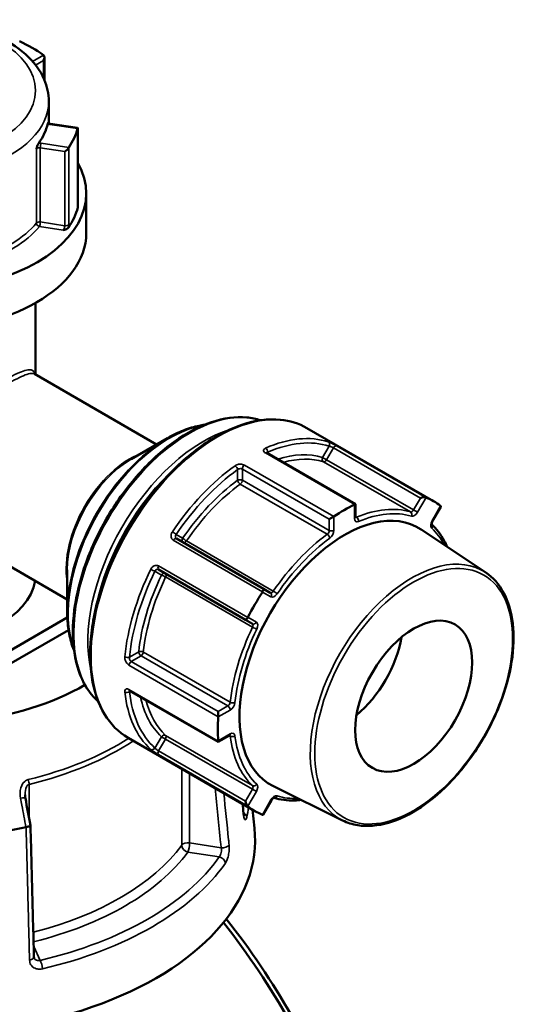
# Model space of a CAD drawing. Header units: millimetres. Extents: x 0 to 926, y 0 to 960.
# Tile 15 of 15: x 745 to 821, y 811 to 960. Entities that reach past the tile are written whole.
import ezdxf

# ---------------------------------------------------------------- set-up
doc = ezdxf.new("R2010")
doc.units = ezdxf.units.MM
doc.layers.add('Visible (ANSI)', color=7, linetype='Continuous', lineweight=50)
doc.layers.add('Visible Narrow (ANSI)', color=7, linetype='Continuous', lineweight=35)

msp = doc.modelspace()

# ---------------------------------------------------------------- linework, layer by layer
at = {"layer": 'Visible (ANSI)'}
for p, q in [((749.039, 953.946), (749.039, 950.508)), ((749.705, 947.287), (749.705, 943.959)), ((754.034, 943.256), (749.947, 943.888)), ((754.068, 931.636), (754.068, 943.216)), ((755.355, 933.366), (755.355, 927.365)), ((747.705, 916.851), (747.705, 906.032)), ((765.982, 895.479), (747.53, 906.132)), ((807.815, 886.916), (788.681, 897.963)), ((762.132, 893.256), (767.652, 896.443)), ((796.017, 886.486), (782.643, 894.208)), ((795.899, 886.418), (796.017, 886.486)), ((796.017, 884.506), (796.017, 886.486)), ((807.663, 883.929), (808.903, 886.076)), ((792.729, 884.588), (792.052, 884.197)), ((752.482, 872.096), (734.03, 882.75)), ((815.679, 876.151), (805.911, 882.66)), ((782.107, 873.699), (768.983, 881.276)), ((752.482, 876.543), (752.482, 870.168)), ((766.283, 876.599), (779.407, 869.022)), ((783.143, 873.101), (782.107, 873.699)), ((737.391, 860.643), (752.499, 869.366)), ((779.407, 869.022), (780.443, 868.424)), ((737.391, 858.643), (752.677, 867.468)), ((761.914, 858.304), (775.288, 850.582)), ((775.288, 855.16), (775.288, 854.379)), ((780.815, 840.15), (761.681, 851.197)), ((775.288, 850.582), (777.002, 851.572)), ((775.288, 850.719), (775.288, 850.582)), ((794.069, 838.722), (783.548, 843.927)), ((782.086, 839.628), (783.326, 841.775)), ((780.459, 840.356), (780.757, 837.579))]:
    msp.add_line(p, q, dxfattribs=at)
for centre, major_axis, ratio, start_param, end_param in [((729.855, 945.368), (24.5, 0), 0.5773503, 0.6807173, 0.890079), ((748.539, 953.657), (-0.354, -0.612), 0.5773503, 1.5707963, 3.0347227), ((729.855, 945.368), (19.85, 0), 0.5773503, 5.888635, 6.1541368), ((729.855, 945.368), (24.5, 0), 0.5773503, 5.916705, 6.1260668), ((753.568, 942.822), (0.491, 0.421), 0.218386, 5.9431984, 6.4682428), ((752.242, 939.967), (-0.491, -0.421), 0.218386, 1.1239395, 2.5878658), ((729.855, 933.366), (25.5, 0), 0.5773503, 2.8224709, 6.6023071), ((729.855, 933.366), (24.5, 0), 0.5773503, 5.9088999, 6.1338719), ((729.855, 927.365), (25.5, 0), 0.5773503, 3.1415927, 6.2831853), ((729.855, 873.766), (-35.749, 0), 0.5773503, 5.2351943, 8.6405896), ((806.066, 887.243), (-0.651, -0.174), 0.3178372, 3.532447, 5.0201288), ((794.315, 863.533), (13.5, 23.383), 0.5773503, 6.2016134, 6.3647572), ((794.315, 863.533), (13.5, 23.383), 0.5773503, 0.7038262, 0.8669701), ((808.266, 885.972), (0.651, 0.174), 0.3178372, 5.9754455, 6.5078106), ((794.315, 863.533), (-11.189, -19.38), 0.5773503, 3.1045263, 6.3202517), ((729.855, 875.766), (17.85, 0), 0.5773503, 3.1415927, 6.198251), ((794.315, 863.533), (13.5, 23.383), 0.5773503, 1.4892244, 1.6523682), ((781.857, 873.266), (0.25, 0.433), 0.2391463, 4.7955035, 6.2831853), ((779.657, 869.455), (-0.25, -0.433), 0.2391463, 0, 1.4876818), ((794.315, 863.533), (-6.25, -10.825), 0.5773503, 0.9963204, 2.1452723), ((794.315, 863.533), (13.5, 23.383), 0.5773503, 2.2746226, 2.4377664), ((-2137.918, -2077.118), (-2409.457, 15580.337), 0.2116443, 4.8677793, 4.8680463), ((779.657, 841.502), (0.174, -0.651), 0.3178372, 4.4046491, 5.8923309), ((794.315, 863.533), (-13.5, -23.383), 0.5773503, 6.2016134, 6.3647572), ((781.857, 840.232), (-0.174, 0.651), 0.3178372, 2.9169673, 3.4493325), ((729.855, 835.758), (51, 0), 0.5773503, 3.0796893, 6.3450887), ((729.855, 863.764), (-47.999, 0), 0.5773503, 1.7457914, 1.9194001)]:
    msp.add_ellipse(centre, major_axis=major_axis, ratio=ratio, start_param=start_param, end_param=end_param, dxfattribs=at)
msp.add_ellipse((804.808, 857.475), major_axis=(6.25, 10.825), ratio=0.5773503, dxfattribs=at)
for points, knots in [([(710.005, 947.287), (710.005, 948.522), (710.3, 949.752), (711.432, 952.123), (712.307, 953.251), (714.61, 955.365), (716.094, 956.321), (719.485, 957.908), (721.404, 958.529), (725.442, 959.364), (727.56, 959.581), (731.792, 959.604), (733.906, 959.41), (737.945, 958.627), (739.867, 958.036), (743.343, 956.482), (744.894, 955.518), (747.411, 953.275), (748.392, 951.998), (749.46, 949.538), (749.705, 948.414), (749.705, 947.287)], [2.3561945, 2.3561945, 2.3561945, 2.3561945, 2.6252159, 2.6252159, 2.9175575, 2.9175575, 3.2457679, 3.2457679, 3.5830219, 3.5830219, 3.9178045, 3.9178045, 4.2511661, 4.2511661, 4.585798, 4.585798, 4.922996, 4.922996, 5.2521739, 5.2521739, 5.4977871, 5.4977871, 5.4977871, 5.4977871]), ([(749.54, 943.893), (749.551, 943.943), (749.561, 943.977), (749.584, 944.03), (749.594, 944.036), (749.606, 944.031), (749.61, 944.027), (749.613, 944.021)], [0.236796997, 0.236796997, 0.236796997, 0.236796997, 0.258427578, 0.258427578, 0.288048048, 0.288048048, 0.302705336, 0.302705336, 0.302705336, 0.302705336]), ([(749.612, 944.022), (749.612, 944.022), (749.614, 944.02), (749.624, 944.01), (749.636, 944), (749.673, 943.975), (749.698, 943.961), (749.762, 943.934), (749.801, 943.92), (749.877, 943.901), (749.911, 943.893), (749.947, 943.888)], [4.33190047, 4.33190047, 4.33190047, 4.33190047, 4.45058959, 4.45058959, 4.65224347, 4.65224347, 4.85502693, 4.85502693, 5.07319941, 5.07319941, 5.23598776, 5.23598776, 5.23598776, 5.23598776]), ([(747.834, 940.103), (747.835, 940.104), (747.835, 940.105), (747.88, 940.248), (747.921, 940.382), (747.999, 940.6), (748.038, 940.7), (748.114, 940.859), (748.147, 940.917), (748.18, 940.963)], [-0.000316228, -0.000316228, -0.000316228, -0.000316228, 0, 0, 0.044767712, 0.044767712, 0.076339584, 0.076339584, 0.099395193, 0.099395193, 0.099395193, 0.099395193]), ([(754.068, 931.636), (754.068, 931.603), (754.068, 931.572), (754.07, 931.516), (754.071, 931.491), (754.074, 931.447), (754.075, 931.429), (754.079, 931.402), (754.08, 931.393), (754.081, 931.39), (754.081, 931.39), (754.081, 931.39)], [1.263772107, 1.263772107, 1.263772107, 1.263772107, 1.277494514, 1.277494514, 1.291216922, 1.291216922, 1.30493933, 1.30493933, 1.318661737, 1.318661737, 1.320507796, 1.320507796, 1.320507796, 1.320507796]), ([(752.659, 928.194), (752.629, 928.151), (752.583, 928.106), (752.43, 928.007), (752.33, 927.967), (752.118, 927.896), (751.99, 927.865), (751.862, 927.835), (751.861, 927.834), (751.859, 927.834)], [0, 0, 0, 0, 0.02421576, 0.02421576, 0.054334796, 0.054334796, 0.093662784, 0.093662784, 0.094146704, 0.094146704, 0.094146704, 0.094146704]), ([(757.166, 856.681), (756.459, 857.309), (755.841, 858.062), (754.453, 860.356), (753.862, 862.087), (753.258, 866.006), (753.259, 868.204), (753.86, 872.824), (754.461, 875.245), (756.198, 880.061), (757.333, 882.456), (760.022, 886.982), (761.575, 889.112), (764.947, 892.897), (766.765, 894.551), (770.492, 897.215), (772.4, 898.223), (776.115, 899.476), (777.923, 899.723), (780.316, 899.495), (781.013, 899.351), (781.675, 899.131)], [4.0455237, 4.0455237, 4.0455237, 4.0455237, 4.2346602, 4.2346602, 4.550561, 4.550561, 4.8733582, 4.8733582, 5.1966899, 5.1966899, 5.5194429, 5.5194429, 5.8419749, 5.8419749, 6.1647933, 6.1647933, 6.4881859, 6.4881859, 6.8105719, 6.8105719, 6.9500506, 6.9500506, 6.9500506, 6.9500506]), ([(761.681, 851.197), (760.24, 852.029), (759.027, 853.249), (757.157, 856.35), (756.512, 858.245), (755.858, 862.534), (755.862, 864.938), (756.523, 869.989), (757.182, 872.636), (759.085, 877.902), (760.328, 880.521), (763.27, 885.469), (764.97, 887.798), (768.657, 891.936), (770.645, 893.744), (774.718, 896.653), (776.802, 897.754), (780.859, 899.123), (782.832, 899.393), (786.114, 899.082), (787.475, 898.659), (788.681, 897.963)], [3.9269908, 3.9269908, 3.9269908, 3.9269908, 4.235668, 4.235668, 4.5519624, 4.5519624, 4.8745365, 4.8745365, 5.1975793, 5.1975793, 5.5200925, 5.5200925, 5.8424049, 5.8424049, 6.1649799, 6.1649799, 6.4880807, 6.4880807, 6.8102718, 6.8102718, 7.0685835, 7.0685835, 7.0685835, 7.0685835]), ([(767.652, 896.443), (768.453, 896.906), (769.256, 897.297), (770.849, 897.925), (771.639, 898.162), (772.674, 898.372), (772.932, 898.415), (773.189, 898.449)], [0, 0, 0, 0, 0.15707963, 0.15707963, 0.31415927, 0.31415927, 0.36693622, 0.36693622, 0.36693622, 0.36693622]), ([(782.643, 894.208), (782.624, 894.219), (782.609, 894.229), (782.587, 894.246), (782.58, 894.253), (782.576, 894.258), (782.575, 894.258), (782.575, 894.258)], [0, 0, 0, 0, 0.015718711, 0.015718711, 0.031437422, 0.031437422, 0.037927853, 0.037927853, 0.037927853, 0.037927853]), ([(796.026, 884.431), (796.026, 884.431), (796.026, 884.432), (796.024, 884.437), (796.022, 884.445), (796.018, 884.47), (796.017, 884.486), (796.017, 884.506)], [4.33190047, 4.33190047, 4.33190047, 4.33190047, 4.39822972, 4.39822972, 4.55530935, 4.55530935, 4.71238898, 4.71238898, 4.71238898, 4.71238898]), ([(807.532, 883.406), (807.532, 883.406), (807.532, 883.406), (807.532, 883.407), (807.528, 883.417), (807.524, 883.45), (807.522, 883.473), (807.524, 883.531), (807.529, 883.566), (807.545, 883.647), (807.558, 883.693), (807.593, 883.791), (807.616, 883.843), (807.65, 883.905), (807.656, 883.917), (807.663, 883.929)], [4.3319005, 4.3319005, 4.3319005, 4.3319005, 4.3457389, 4.3457389, 4.5617435, 4.5617435, 4.7609511, 4.7609511, 4.9713763, 4.9713763, 5.1989711, 5.1989711, 5.4409244, 5.4409244, 5.4977871, 5.4977871, 5.4977871, 5.4977871]), ([(809.871, 880.021), (809.734, 880.335), (809.587, 880.638), (809.166, 881.413), (808.874, 881.865), (808.239, 882.695), (807.897, 883.074), (807.529, 883.417)], [5.09424924, 5.09424924, 5.09424924, 5.09424924, 5.15748068, 5.15748068, 5.26226592, 5.26226592, 5.36517561, 5.36517561, 5.36517561, 5.36517561]), ([(815.679, 876.151), (816.79, 875.411), (817.71, 874.369), (819.107, 871.769), (819.569, 870.195), (819.98, 866.669), (819.918, 864.708), (819.271, 860.616), (818.686, 858.486), (817.058, 854.274), (816.015, 852.193), (813.576, 848.285), (812.181, 846.46), (809.174, 843.244), (807.563, 841.854), (804.279, 839.655), (802.606, 838.846), (799.367, 837.908), (797.8, 837.776), (795.55, 838.129), (794.78, 838.37), (794.069, 838.722)], [0.8224645, 0.8224645, 0.8224645, 0.8224645, 1.1286753, 1.1286753, 1.4453825, 1.4453825, 1.7688538, 1.7688538, 2.09259, 2.09259, 2.415681, 2.415681, 2.7385864, 2.7385864, 3.0618829, 3.0618829, 3.3858028, 3.3858028, 3.707937, 3.707937, 3.8899244, 3.8899244, 3.8899244, 3.8899244]), ([(753.513, 864.37), (753.415, 864.61), (753.323, 864.855), (752.987, 865.856), (752.798, 866.659), (752.545, 868.352), (752.482, 869.243), (752.482, 870.168)], [4.34545276, 4.34545276, 4.34545276, 4.34545276, 4.39822972, 4.39822972, 4.55530935, 4.55530935, 4.71238898, 4.71238898, 4.71238898, 4.71238898]), ([(761.836, 858.337), (761.836, 858.337), (761.837, 858.337), (761.843, 858.336), (761.852, 858.333), (761.878, 858.323), (761.895, 858.315), (761.914, 858.304)], [0.11958398, 0.11958398, 0.11958398, 0.11958398, 0.126075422, 0.126075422, 0.141794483, 0.141794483, 0.157513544, 0.157513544, 0.157513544, 0.157513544]), ([(777.002, 851.572), (777.02, 851.582), (777.035, 851.589), (777.058, 851.598), (777.066, 851.6), (777.071, 851.602), (777.072, 851.602), (777.072, 851.602)], [0, 0, 0, 0, 0.15707963, 0.15707963, 0.31415927, 0.31415927, 0.38048852, 0.38048852, 0.38048852, 0.38048852]), ([(746.167, 842.077), (746.161, 842.113), (746.155, 842.148), (746.144, 842.219), (746.139, 842.255), (746.131, 842.326), (746.128, 842.361), (746.122, 842.432), (746.12, 842.467), (746.117, 842.537), (746.117, 842.571), (746.117, 842.606)], [0, 0, 0, 0, 0.014604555, 0.014604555, 0.02920911, 0.02920911, 0.043813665, 0.043813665, 0.05841822, 0.05841822, 0.073022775, 0.073022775, 0.073022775, 0.073022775]), ([(783.326, 841.775), (783.355, 841.826), (783.389, 841.875), (783.458, 841.963), (783.494, 842.002), (783.561, 842.064), (783.593, 842.089), (783.647, 842.124), (783.669, 842.135), (783.7, 842.147), (783.71, 842.149), (783.712, 842.15), (783.713, 842.15), (783.713, 842.15)], [5.4977871, 5.4977871, 5.4977871, 5.4977871, 5.7468389, 5.7468389, 5.9909499, 5.9909499, 6.221046, 6.221046, 6.4325585, 6.4325585, 6.6317891, 6.6317891, 6.6636738, 6.6636738, 6.6636738, 6.6636738]), ([(783.702, 842.147), (784.183, 842), (784.682, 841.893), (785.719, 841.758), (786.256, 841.731), (787.138, 841.755), (787.474, 841.778), (787.813, 841.817)], [2.48880603, 2.48880603, 2.48880603, 2.48880603, 2.59171571, 2.59171571, 2.69650095, 2.69650095, 2.75973239, 2.75973239, 2.75973239, 2.75973239]), ([(779.183, 839.394), (779.183, 839.394), (779.181, 839.399), (779.174, 839.425), (779.166, 839.454), (779.147, 839.541), (779.136, 839.605), (779.119, 839.724), (779.113, 839.774), (779.108, 839.826)], [0.20812264, 0.20812264, 0.20812264, 0.20812264, 0.22489111, 0.22489111, 0.25432414, 0.25432414, 0.2919232, 0.2919232, 0.31481354, 0.31481354, 0.31481354, 0.31481354]), ([(746.939, 837.988), (746.941, 837.978), (746.939, 837.967), (746.918, 837.93), (746.881, 837.902), (746.765, 837.846), (746.686, 837.818), (746.497, 837.766), (746.391, 837.743), (746.275, 837.723)], [-0.13081301, -0.13081301, -0.13081301, -0.13081301, -0.11409174, -0.11409174, -0.0754562, -0.0754562, -0.03695796, -0.03695796, 0, 0, 0, 0]), ([(747.461, 818.129), (747.427, 819.452), (747.392, 820.776), (747.322, 823.423), (747.288, 824.747), (747.218, 827.394), (747.183, 828.717), (747.114, 831.364), (747.079, 832.688), (747.01, 835.335), (746.975, 836.658), (746.94, 837.982)], [1.2046153, 1.2046153, 1.2046153, 1.2046153, 1.665167, 1.665167, 2.1257187, 2.1257187, 2.5862704, 2.5862704, 3.0468221, 3.0468221, 3.5073737, 3.5073737, 3.5073737, 3.5073737]), ([(797.309, 774.804), (797.31, 775.906), (797.261, 777.043), (797.163, 778.212), (796.812, 782.406), (795.824, 787.012), (792.383, 797.489), (789.698, 803.438), (783.5, 814.297), (780.165, 819.231), (776.51, 823.866)], [1.4130481, 1.4130481, 1.4130481, 1.4130481, 1.4977294, 1.4977294, 1.4977294, 1.8014476, 1.8014476, 2.1597208, 2.1597208, 2.4662781, 2.4662781, 2.4662781, 2.4662781]), ([(776.088, 823.328), (779.814, 818.564), (783.209, 813.505), (789.562, 802.306), (792.322, 796.143), (795.837, 785.311), (796.835, 780.559), (797.176, 776.239), (797.517, 771.92), (797.201, 768.033), (795.68, 762.815), (794.892, 761.087), (792.897, 758.109), (791.69, 756.858), (789.938, 755.613), (789.571, 755.378), (789.192, 755.159)], [-2.462032, -2.462032, -2.462032, -2.462032, -2.1597208, -2.1597208, -1.8014476, -1.8014476, -1.4977294, -1.4977294, -1.4977294, -1.1940112, -1.1940112, -1.0143978, -1.0143978, -0.8347845, -0.8347845, -0.7891624, -0.7891624, -0.7891624, -0.7891624]), ([(747.499, 817.953), (747.495, 817.962), (747.491, 817.971), (747.484, 817.991), (747.481, 818.002), (747.475, 818.024), (747.472, 818.035), (747.467, 818.06), (747.466, 818.073), (747.463, 818.1), (747.462, 818.114), (747.461, 818.129)], [0.24445822, 0.24445822, 0.24445822, 0.24445822, 0.258529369, 0.258529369, 0.272600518, 0.272600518, 0.286671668, 0.286671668, 0.300742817, 0.300742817, 0.314813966, 0.314813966, 0.314813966, 0.314813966])]:
    msp.add_open_spline(points, degree=3, knots=knots, dxfattribs=at)
for points in [[(748.928, 954.244), (748.917, 954.254), (748.906, 954.263), (748.894, 954.271)], [(754.053, 943.155), (754.056, 943.165), (754.059, 943.175), (754.062, 943.183)], [(752.709, 940.268), (752.715, 940.28), (752.722, 940.29), (752.728, 940.3)], [(754.08, 931.393), (754.093, 931.345), (754.093, 931.301), (754.082, 931.262)], [(806.67, 887.473), (806.663, 887.476), (806.655, 887.479), (806.646, 887.483)], [(795.899, 886.418), (795.89, 886.413), (795.88, 886.408), (795.87, 886.403)], [(808.888, 886.189), (808.882, 886.193), (808.876, 886.198), (808.87, 886.203)], [(792.759, 884.607), (792.75, 884.6), (792.739, 884.594), (792.729, 884.588)], [(781.981, 873.242), (781.974, 873.23), (781.967, 873.218), (781.96, 873.206)], [(779.76, 869.396), (779.753, 869.384), (779.747, 869.372), (779.739, 869.36)], [(775.288, 854.379), (775.288, 854.367), (775.287, 854.355), (775.286, 854.343)], [(775.286, 850.751), (775.287, 850.74), (775.288, 850.729), (775.288, 850.719)], [(779.108, 839.826), (779.061, 840.29), (779.013, 840.754), (778.966, 841.218)], [(779.739, 840.879), (779.747, 840.873), (779.753, 840.868), (779.76, 840.863)], [(781.96, 839.593), (781.967, 839.59), (781.974, 839.587), (781.981, 839.585)], [(746.251, 837.718), (746.259, 837.72), (746.267, 837.721), (746.275, 837.723)]]:
    msp.add_open_spline(points, degree=3, dxfattribs=at)
at = {"layer": 'Visible Narrow (ANSI)'}
for p, q in [((748.894, 954.271), (747.237, 953.314)), ((747.697, 952.763), (748.892, 953.453)), ((748.892, 953.453), (748.892, 950.836)), ((749.871, 943.802), (754.053, 943.155)), ((754.062, 943.183), (754.062, 931.591)), ((752.728, 940.3), (748.546, 940.947)), ((747.834, 940.103), (747.834, 928.917)), ((748.416, 940.26), (752.113, 939.688)), ((748.416, 929.074), (748.416, 940.26)), ((752.113, 939.688), (752.113, 928.502)), ((752.709, 928.677), (752.709, 940.268)), ((752.113, 928.502), (748.416, 929.074)), ((748.287, 928.387), (751.859, 927.834)), ((792.037, 895.224), (791.052, 893.519)), ((791.656, 893.17), (792.692, 894.964)), ((792.692, 894.964), (805.816, 887.387)), ((806.646, 887.483), (793.17, 895.263)), ((782.422, 894.199), (795.899, 886.418)), ((782.747, 894.148), (782.747, 894.303)), ((791.656, 893.17), (791.052, 893.519)), ((792.729, 884.588), (779.252, 892.368)), ((791.191, 892.866), (804.315, 885.289)), ((804.78, 885.593), (791.656, 893.17)), ((778.221, 891.691), (778.221, 890.083)), ((778.928, 891.774), (792.052, 884.197)), ((778.928, 890.083), (778.928, 891.774)), ((778.621, 889.501), (791.745, 881.924)), ((792.052, 882.506), (778.928, 890.083)), ((805.816, 887.387), (804.78, 885.593)), ((805.383, 885.245), (806.67, 887.473)), ((795.87, 886.403), (795.87, 884.302)), ((808.87, 886.203), (807.583, 883.974)), ((792.759, 882.506), (792.759, 884.607)), ((796.178, 884.483), (796.017, 884.576)), ((805.383, 885.245), (804.78, 885.593)), ((792.052, 884.197), (792.052, 882.506)), ((807.663, 883.929), (807.583, 883.974)), ((769.915, 881.315), (768.931, 881.883)), ((768.505, 881.023), (781.981, 873.242)), ((783.608, 873.334), (770.484, 880.911)), ((779.739, 869.36), (766.263, 877.14)), ((765.731, 876.341), (766.715, 875.773)), ((767.349, 875.482), (780.473, 867.905)), ((781.96, 873.206), (783.246, 872.464)), ((781.046, 868.653), (779.76, 869.396)), ((763.275, 864.195), (761.883, 863.392)), ((762.164, 862.737), (763.628, 863.583)), ((763.628, 863.583), (776.752, 856.006)), ((777.103, 856.563), (763.979, 864.14)), ((761.811, 862.16), (775.288, 854.379)), ((775.288, 855.16), (762.164, 862.737)), ((775.288, 850.719), (761.811, 858.499)), ((761.883, 858.166), (762.017, 858.244)), ((775.286, 854.343), (777.106, 855.394)), ((776.752, 856.006), (775.288, 855.16)), ((777.106, 851.801), (775.286, 850.751)), ((766.715, 851.365), (765.731, 849.66)), ((766.283, 849.223), (767.319, 851.017)), ((766.715, 851.365), (767.319, 851.017)), ((767.319, 851.017), (780.443, 843.44)), ((780.473, 843.995), (767.349, 851.572)), ((776.942, 851.537), (777.103, 851.444)), ((779.407, 841.646), (766.283, 849.223)), ((766.263, 848.659), (779.739, 840.879)), ((769.787, 846.517), (769.787, 834.998)), ((770.967, 835.331), (770.967, 845.836)), ((746.727, 839.111), (746.727, 844.167)), ((780.443, 843.44), (779.407, 841.646)), ((779.76, 840.863), (781.046, 843.091)), ((780.443, 843.44), (781.046, 843.091)), ((783.246, 841.821), (781.96, 839.593)), ((783.246, 841.821), (783.326, 841.775)), ((775.732, 834.594), (770.967, 835.331)), ((770.708, 833.957), (775.442, 833.224)), ((748.385, 817.603), (747.421, 819.681))]:
    msp.add_line(p, q, dxfattribs=at)
for centre, major_axis in [((729.855, 948.92), (17.85, 0)), ((804.808, 857.475), (10.563, 18.295))]:
    msp.add_ellipse(centre, major_axis=major_axis, ratio=0.5773503, dxfattribs=at)
for centre, major_axis, ratio, start_param, end_param in [((729.855, 947.287), (-19.85, 0), 0.5773503, 0, 3.1415927), ((750.13, 944.36), (1, 0), 0.5773503, 4.0814219, 4.4505896), ((749.871, 943.394), (0.076, 0.494), 0.2113249, 0, 0.6319143), ((748.287, 940.389), (-1, 0), 0.5773503, 4.4505896, 4.8197572), ((748.546, 940.538), (-0.076, -0.494), 0.2113249, 3.773507, 5.3443033), ((748.287, 939.981), (0.5, 0), 0.5773503, 1.3089969, 2.7039499), ((753.568, 931.636), (0.5, 0), 0.5773503, 6.1282559, 6.2831853), ((748.287, 928.795), (-0.5, 0), 0.5773503, 4.4505896, 5.8455425), ((748.287, 928.795), (0.076, 0.494), 0.2113249, 3.773507, 5.3443033), ((729.855, 933.774), (-19.85, 0), 0.5773503, 2.0498124, 2.7039499), ((729.855, 933.366), (20.35, 0), 0.5773503, 5.178686, 5.8455425), ((748.287, 928.795), (0.388, -0.315), 0.7395444, 3.6815352, 5.2523316), ((752.242, 928.781), (0.5, 0), 0.5773503, 4.4505896, 5.9145159), ((770.938, 877.03), (-12.344, -21.381), 0.5773503, 3.2657463, 6.1590317), ((775.181, 874.58), (-13.5, -23.383), 0.5773503, 3.1415927, 6.2831853), ((767.902, 878.782), (10.8, 18.706), 0.5773503, 0.4506307, 2.6909619), ((767.652, 878.927), (-10.727, -18.579), 0.5773503, 3.9269908, 5.4977871), ((773.059, 875.805), (-12.344, -21.381), 0.5773503, 3.6981998, 5.7265782), ((780.13, 871.722), (13.5, 23.383), 0.5773503, 0.1210501, 0.664348), ((782.393, 894.508), (0.2, -0.458), 0.6428432, 0.8537091, 2.4245054), ((780.484, 871.518), (13.25, 22.95), 0.5773503, 0.1210501, 0.664348), ((791.683, 895.428), (0.155, 0.475), 0.8105218, 4.5432477, 6.114044), ((792.942, 894.82), (0.25, 0.433), 0.5773503, 0.0831145, 1.5707963), ((761.882, 882.258), (-6.75, -11.691), 0.5773503, 3.7516019, 5.673176), ((782.393, 893.775), (0.25, 0.433), 0.5773503, 0, 0.7022836), ((780.484, 871.518), (12.273, 21.258), 0.5773503, 0.130736, 0.565195), ((780.837, 871.314), (12.023, 20.825), 0.5773503, 0.130736, 0.5315086), ((791.406, 893.315), (-0.148, -0.478), 0.8095288, 4.5300738, 6.1008701), ((762.132, 882.114), (6.823, 11.818), 0.5773503, 0.7853982, 2.3561945), ((773.413, 875.601), (12.094, 20.948), 0.5773503, 1.0459253, 2.0956674), ((780.13, 871.722), (-13.5, -23.383), 0.5773503, 4.0480409, 4.5913389), ((777.868, 891.895), (-0.292, 0.406), 0.5034077, 3.873368, 5.4441644), ((779.282, 891.978), (-0.25, -0.433), 0.5773503, 4.0101053, 5.4977871), ((791.406, 893.315), (-0.25, -0.433), 0.5773503, 0.130736, 1.5707963), ((780.484, 871.518), (13.25, 22.95), 0.5773503, 0.9064483, 1.4497462), ((780.484, 871.518), (-12.273, -21.258), 0.5773503, 4.0577268, 4.581653), ((780.837, 871.314), (12.023, 20.825), 0.5773503, 0.9161341, 1.4400603), ((778.575, 889.879), (-0.5, 0), 0.5773503, 3.9269908, 5.4977871), ((778.575, 889.879), (0.295, -0.404), 0.4971577, 3.8696363, 5.4404327), ((778.575, 889.879), (0.25, 0.433), 0.5773503, 4.0577268, 5.4977871), ((793.961, 863.737), (12.023, 20.825), 0.5773503, 0.130736, 0.6546622), ((795.517, 884.506), (0.5, 0), 0.5773503, 5.4977871, 6.2831853), ((796.224, 884.915), (-0.25, -0.433), 0.5773503, 0.1679057, 0.6546622), ((796.132, 884.052), (0.196, -0.46), 0.6476889, 0.859892, 2.4306883), ((794.315, 863.533), (11.773, 20.392), 0.5773503, 0.130736, 0.6546622), ((804.53, 885.737), (-0.25, -0.433), 0.5773503, 0.130736, 1.5707963), ((804.099, 884.841), (0.148, 0.478), 0.8095288, 4.5300738, 6.1008701), ((804.883, 885.533), (-0.5, -0.866), 0.5773503, 0.130736, 1.5707963), ((796.578, 884.711), (-0.5, -0.866), 0.5773503, 5.4977871, 6.9378475), ((808.083, 883.686), (-0.5, -0.866), 0.5773503, 4.712389, 6.1524493), ((807.169, 883.069), (0.34, 0.367), 0.8095288, 4.8947041, 6.2103221), ((768.577, 882.088), (0.414, -0.28), 0.0985958, 0.6189462, 2.1897425), ((793.961, 863.737), (-12.023, -20.825), 0.5773503, 4.0577268, 4.581653), ((791.699, 882.302), (-0.25, -0.433), 0.5773503, 0.9161341, 2.3561945), ((791.791, 881.546), (-0.295, 0.404), 0.4971577, 3.8696363, 5.4404327), ((792.406, 882.71), (0.5, 0), 0.5773503, 3.9269908, 5.4977871), ((792.052, 882.098), (0.5, 0.866), 0.5773503, 4.0577268, 5.4977871), ((794.315, 863.533), (11.773, 20.392), 0.5773503, 5.9297014, 6.1524493), ((768.733, 880.843), (0.25, 0.433), 0.5773503, 0, 1.4876818), ((770.269, 881.111), (-0.25, -0.433), 0.8164966, 4.712389, 6.2831853), ((770.269, 881.111), (-0.413, 0.282), 0.1064417, 0.6195256, 2.1903219), ((770.269, 881.111), (-0.25, -0.433), 0.5773503, 0, 1.4400603), ((794.315, 863.533), (11.773, 20.392), 0.5773503, 0.9161341, 1.4400603), ((804.473, 857.668), (10.812, 18.728), 0.5773503, 6.2461189, 9.4618443), ((766.533, 877.032), (-0.25, -0.433), 0.5773503, 4.7955035, 6.2831853), ((780.13, 871.722), (-13.5, -23.383), 0.5773503, 4.8334391, 5.376737), ((780.484, 871.518), (13.25, 22.95), 0.5773503, 1.6918465, 2.2351444), ((780.484, 871.518), (-12.273, -21.258), 0.5773503, 4.843125, 5.3670512), ((780.837, 871.314), (12.023, 20.825), 0.5773503, 1.7015323, 2.2254585), ((765.377, 876.545), (-0.449, 0.219), 0.0985958, 0.9518502, 2.5226465), ((767.069, 875.568), (0.25, 0.433), 0.8164966, 0, 1.5707963), ((767.069, 875.568), (0.451, -0.217), 0.1064417, 0.9512708, 2.5220671), ((767.069, 875.568), (0.25, 0.433), 0.5773503, 4.843125, 6.2831853), ((783.393, 873.534), (-0.25, -0.433), 0.5773503, 0, 1.4400603), ((782.893, 872.668), (0.25, 0.433), 0.8164966, 4.712389, 6.2831853), ((783.746, 873.33), (-0.5, -0.866), 0.5773503, 0, 1.4400603), ((783.823, 873.135), (0.413, -0.282), 0.1064417, 0.6195256, 2.1903219), ((780.693, 868.857), (-0.25, -0.433), 0.8164966, 0, 1.5707963), ((780.193, 867.991), (0.25, 0.433), 0.5773503, 4.843125, 6.2831853), ((780.546, 867.787), (0.5, 0.866), 0.5773503, 4.843125, 6.2831853), ((793.961, 863.737), (-12.023, -20.825), 0.5773503, 4.843125, 5.3670512), ((794.315, 863.533), (11.773, 20.392), 0.5773503, 1.7015323, 2.2254585), ((780.754, 867.818), (-0.451, 0.217), 0.1064417, 0.9512708, 2.5220671), ((763.628, 863.991), (-0.497, 0.053), 0.4971577, 3.9843453, 5.5551416), ((763.628, 863.991), (0.25, -0.433), 0.5773503, 3.9269908, 5.4977871), ((763.628, 863.991), (0.25, 0.433), 0.5773503, 3.9269908, 5.3670512), ((761.529, 863.596), (0.498, -0.049), 0.5034077, 3.9806136, 5.5514099), ((762.164, 862.329), (-0.25, -0.433), 0.5773503, 3.9269908, 5.4146726), ((761.529, 858.37), (-0.497, -0.056), 0.6428432, 0.7170873, 2.2878836), ((780.13, 871.722), (-13.5, -23.383), 0.5773503, 5.6188373, 6.1621352), ((762.164, 858.737), (-0.25, -0.433), 0.5773503, 5.5809017, 6.2831853), ((780.484, 871.518), (-13.25, -22.95), 0.5773503, 5.6188373, 6.1621352), ((780.484, 871.518), (-12.273, -21.258), 0.5773503, 5.7179903, 6.1524493), ((780.837, 871.314), (-12.023, -20.825), 0.5773503, 5.7516767, 6.1524493), ((776.752, 856.414), (-0.25, -0.433), 0.5773503, 0.7853982, 2.2254585), ((777.453, 856.713), (0.497, -0.053), 0.4971577, 3.9843453, 5.5551416), ((777.106, 856.21), (0.5, 0.866), 0.5773503, 3.9269908, 5.3670512), ((776.752, 855.598), (-0.25, 0.433), 0.5773503, 3.9269908, 5.4977871), ((767.069, 851.161), (0.34, 0.367), 0.8095288, 0.1823152, 1.7531115), ((776.752, 852.005), (0.25, -0.433), 0.5773503, 0, 0.7853982), ((777.106, 850.985), (0.5, 0.866), 0.5773503, 5.6285231, 7.0685835), ((729.855, 867.799), (-43.057, 0), 0.5773503, 1.9705754, 2.4066536), ((729.855, 867.221), (43.35, 0), 0.5773503, 5.112168, 5.5642446), ((767.069, 851.161), (0.25, 0.433), 0.5773503, 4.712389, 6.1524493), ((776.752, 851.189), (0.25, 0.433), 0.5773503, 5.6285231, 6.1152796), ((777.453, 851.7), (-0.496, -0.06), 0.6476889, 0.7109043, 2.2817007), ((793.961, 863.737), (-12.023, -20.825), 0.5773503, 5.6285231, 6.1524493), ((794.315, 863.533), (-11.773, -20.392), 0.5773503, 5.6285231, 6.1524493), ((765.377, 849.864), (-0.334, -0.372), 0.8105218, 0.1691413, 1.7399376), ((766.533, 849.079), (-0.25, -0.433), 0.5773503, 4.712389, 6.2000708), ((746.338, 844.699), (0.237, -0.972), 0.3177926, 0.9161026, 1.7015008), ((780.193, 843.584), (0.25, 0.433), 0.5773503, 4.712389, 6.1524493), ((780.754, 844.405), (-0.34, -0.367), 0.8095288, 0.1823152, 1.7531115), ((780.546, 843.38), (0.5, 0.866), 0.5773503, 4.712389, 6.1524493), ((745.185, 841.891), (0.983, 0.186), 0.1515234, 0, 1.2895813), ((783.746, 841.533), (0.5, 0.866), 0.5773503, 0.130736, 1.5707963), ((783.823, 842.633), (-0.148, -0.478), 0.8095288, 0.0728632, 1.3884812), ((794.315, 863.533), (-11.773, -20.392), 0.5773503, 0.130736, 0.3534839), ((778.113, 839.724), (0.995, 0.102), 0.5566555, 6.0469779, 6.2831853), ((778.599, 839.212), (0.972, -0.233), 0.8087883, 0.2787585, 1.2285119), ((729.855, 843.177), (50.205, 0), 0.5773503, 6.1456672, 6.1973613), ((770.708, 834.773), (-1, 0), 0.5773503, 4.4505896, 5.8834062), ((770.708, 834.773), (0.153, 0.988), 0.2113249, 3.773507, 5.3443033), ((729.855, 844.739), (-43.35, 0), 0.5773503, 1.9865673, 2.7418136), ((729.855, 843.923), (44.35, 0), 0.5773503, 5.1191525, 5.8834062), ((770.708, 834.773), (0.807, -0.591), 0.7521134, 3.6447682, 5.2155645), ((775.991, 835.151), (0.995, 0.102), 0.5566555, 4.3927873, 5.8801894), ((729.855, 843.923), (49.209, 0), 0.5773503, 5.0984697, 5.8971046), ((775.442, 832.408), (-0.818, 0.576), 0.7563959, 3.7181962, 5.2017261), ((729.855, 843.177), (50.205, 0), 0.5773503, 5.0984697, 5.8971046), ((746.462, 818.103), (1, 0.026), 0.5061606, 5.0433355, 6.2831853), ((748.385, 816.787), (0.228, -0.974), 0.3074604, 1.0061095, 2.4896394)]:
    msp.add_ellipse(centre, major_axis=major_axis, ratio=ratio, start_param=start_param, end_param=end_param, dxfattribs=at)
for points, knots in [([(754.062, 931.591), (754.062, 931.539), (754.063, 931.49), (754.068, 931.374), (754.073, 931.315), (754.081, 931.267), (754.082, 931.264), (754.082, 931.262)], [1.263772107, 1.263772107, 1.263772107, 1.263772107, 1.28314156, 1.28314156, 1.314132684, 1.314132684, 1.316157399, 1.316157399, 1.316157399, 1.316157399]), ([(752.113, 928.502), (752.113, 928.475), (752.112, 928.447), (752.104, 928.372), (752.096, 928.322), (752.068, 928.207), (752.047, 928.142), (751.987, 928.001), (751.945, 927.93), (751.886, 927.86), (751.873, 927.846), (751.859, 927.834)], [0, 0, 0, 0, 0.01936722, 0.01936722, 0.05035476, 0.05035476, 0.09063857, 0.09063857, 0.14300752, 0.14300752, 0.15775689, 0.15775689, 0.15775689, 0.15775689]), ([(752.659, 928.194), (752.66, 928.201), (752.661, 928.208), (752.681, 928.315), (752.695, 928.415), (752.706, 928.568), (752.709, 928.624), (752.709, 928.677)], [-0.052385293, -0.052385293, -0.052385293, -0.052385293, -0.05035476, -0.05035476, -0.019367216, -0.019367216, 0, 0, 0, 0]), ([(747.62, 906.083), (747.532, 906.449), (747.362, 906.653), (746.689, 906.814), (746.108, 906.683), (744.424, 905.975), (743.308, 905.387), (740.706, 903.848), (739.232, 902.904), (736.351, 900.899), (734.945, 899.847), (732.523, 897.786), (731.475, 896.785), (729.766, 894.711), (729.088, 893.636), (728.473, 891.751), (728.359, 890.99), (728.414, 889.623), (728.527, 889.018), (729.254, 886.76), (730.374, 885.246), (733.019, 882.872), (734.55, 881.979), (736.198, 881.473), (736.243, 881.459), (736.289, 881.446)], [-7.8216139, -7.8216139, -7.8216139, -7.8216139, -7.4202096, -7.4202096, -6.9153109, -6.9153109, -6.405472, -6.405472, -5.8926157, -5.8926157, -5.3969798, -5.3969798, -4.9600408, -4.9600408, -4.5445233, -4.5445233, -4.282892, -4.282892, -4.0766873, -4.0766873, -3.4904915, -3.4904915, -2.9204118, -2.9204118, -2.9041524, -2.9041524, -2.9041524, -2.9041524]), ([(734.03, 882.749), (733.334, 883.15), (732.672, 883.623), (730.708, 885.325), (729.575, 886.798), (728.841, 888.985), (728.727, 889.569), (728.671, 890.889), (728.786, 891.62), (729.408, 893.431), (730.093, 894.46), (731.817, 896.444), (732.874, 897.4), (735.31, 899.376), (736.721, 900.388), (739.603, 902.328), (741.073, 903.248), (743.656, 904.768), (744.756, 905.361), (746.404, 906.101), (746.963, 906.259), (747.398, 906.192), (747.469, 906.168), (747.53, 906.134)], [3.2244716, 3.2244716, 3.2244716, 3.2244716, 3.4904915, 3.4904915, 4.0766873, 4.0766873, 4.282892, 4.282892, 4.5445233, 4.5445233, 4.9600408, 4.9600408, 5.3969798, 5.3969798, 5.8926157, 5.8926157, 6.405472, 6.405472, 6.9153109, 6.9153109, 7.4202096, 7.4202096, 7.5361841, 7.5361841, 7.5361841, 7.5361841]), ([(782.436, 894.938), (782.406, 894.924), (782.378, 894.91), (782.242, 894.831), (782.169, 894.747), (782.124, 894.587), (782.133, 894.513), (782.197, 894.387), (782.24, 894.334), (782.334, 894.254), (782.376, 894.225), (782.422, 894.199)], [-0.15751281, -0.15751281, -0.15751281, -0.15751281, -0.14497947, -0.14497947, -0.0918884, -0.0918884, -0.05104911, -0.05104911, -0.01963427, -0.01963427, 0, 0, 0, 0]), ([(793.17, 895.263), (793.134, 895.284), (793.097, 895.305), (792.892, 895.419), (792.697, 895.522), (792.364, 895.685), (792.224, 895.75), (792.027, 895.831), (791.959, 895.856), (791.901, 895.875)], [-0.15751415, -0.15751415, -0.15751415, -0.15751415, -0.14237321, -0.14237321, -0.07909623, -0.07909623, -0.03042163, -0.03042163, 0, 0, 0, 0]), ([(792.037, 895.224), (792.068, 895.22), (792.105, 895.212), (792.209, 895.184), (792.282, 895.158), (792.453, 895.088), (792.552, 895.04), (792.655, 894.985), (792.674, 894.974), (792.692, 894.964)], [0, 0, 0, 0, 0.03042163, 0.03042163, 0.07909623, 0.07909623, 0.14237321, 0.14237321, 0.15751415, 0.15751415, 0.15751415, 0.15751415]), ([(782.619, 894.223), (782.637, 894.249), (782.666, 894.272), (782.718, 894.294), (782.732, 894.299), (782.747, 894.303)], [0.106219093, 0.106219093, 0.106219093, 0.106219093, 0.14497947, 0.14497947, 0.15751281, 0.15751281, 0.15751281, 0.15751281]), ([(779.252, 892.368), (779.092, 892.461), (778.874, 892.515), (778.463, 892.518), (778.274, 892.485), (778.003, 892.384), (777.907, 892.334), (777.825, 892.275)], [-0.15751354, -0.15751354, -0.15751354, -0.15751354, -0.08933205, -0.08933205, -0.03435848, -0.03435848, 0, 0, 0, 0]), ([(778.221, 891.691), (778.261, 891.725), (778.308, 891.755), (778.442, 891.817), (778.536, 891.838), (778.739, 891.845), (778.848, 891.821), (778.928, 891.774)], [0, 0, 0, 0, 0.03435848, 0.03435848, 0.08933205, 0.08933205, 0.15751354, 0.15751354, 0.15751354, 0.15751354]), ([(768.359, 882.283), (768.338, 882.251), (768.318, 882.219), (768.213, 882.028), (768.165, 881.855), (768.158, 881.563), (768.181, 881.441), (768.265, 881.253), (768.315, 881.18), (768.415, 881.082), (768.458, 881.05), (768.505, 881.023)], [-0.15751275, -0.15751275, -0.15751275, -0.15751275, -0.14614787, -0.14614787, -0.09262893, -0.09262893, -0.05146052, -0.05146052, -0.01979251, -0.01979251, 0, 0, 0, 0]), ([(768.983, 881.276), (768.96, 881.289), (768.938, 881.306), (768.889, 881.354), (768.864, 881.389), (768.825, 881.481), (768.815, 881.54), (768.823, 881.68), (768.851, 881.763), (768.908, 881.853), (768.919, 881.868), (768.931, 881.883)], [0, 0, 0, 0, 0.01979251, 0.01979251, 0.05146052, 0.05146052, 0.09262893, 0.09262893, 0.14614787, 0.14614787, 0.15751275, 0.15751275, 0.15751275, 0.15751275]), ([(766.263, 877.14), (766.228, 877.161), (766.19, 877.178), (765.989, 877.248), (765.803, 877.238), (765.495, 877.106), (765.369, 877.012), (765.2, 876.814), (765.144, 876.728), (765.099, 876.636)], [-0.15751415, -0.15751415, -0.15751415, -0.15751415, -0.14237321, -0.14237321, -0.07909623, -0.07909623, -0.03042163, -0.03042163, 0, 0, 0, 0]), ([(765.731, 876.341), (765.75, 876.388), (765.775, 876.432), (765.851, 876.532), (765.91, 876.58), (766.056, 876.648), (766.147, 876.653), (766.247, 876.618), (766.265, 876.61), (766.283, 876.599)], [0, 0, 0, 0, 0.03042163, 0.03042163, 0.07909623, 0.07909623, 0.14237321, 0.14237321, 0.15751415, 0.15751415, 0.15751415, 0.15751415]), ([(761.178, 863.442), (761.174, 863.406), (761.173, 863.368), (761.174, 863.167), (761.21, 862.991), (761.326, 862.698), (761.394, 862.576), (761.535, 862.388), (761.603, 862.316), (761.719, 862.219), (761.765, 862.186), (761.811, 862.16)], [-0.15751281, -0.15751281, -0.15751281, -0.15751281, -0.14497947, -0.14497947, -0.0918884, -0.0918884, -0.05104911, -0.05104911, -0.01963427, -0.01963427, 0, 0, 0, 0]), ([(762.164, 862.737), (762.141, 862.751), (762.118, 862.767), (762.061, 862.816), (762.028, 862.852), (761.961, 862.947), (761.93, 863.009), (761.88, 863.159), (761.868, 863.249), (761.876, 863.353), (761.879, 863.373), (761.883, 863.392)], [0, 0, 0, 0, 0.01963427, 0.01963427, 0.05104911, 0.05104911, 0.0918884, 0.0918884, 0.14497947, 0.14497947, 0.15751281, 0.15751281, 0.15751281, 0.15751281]), ([(761.811, 858.499), (761.651, 858.592), (761.495, 858.62), (761.287, 858.545), (761.221, 858.467), (761.173, 858.288), (761.168, 858.207), (761.178, 858.118)], [-0.15751354, -0.15751354, -0.15751354, -0.15751354, -0.08933205, -0.08933205, -0.03435848, -0.03435848, 0, 0, 0, 0]), ([(761.883, 858.166), (761.873, 858.207), (761.871, 858.244), (761.878, 858.291), (761.883, 858.305), (761.889, 858.317)], [0, 0, 0, 0, 0.034358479, 0.034358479, 0.051292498, 0.051292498, 0.051292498, 0.051292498]), ([(765.099, 849.452), (765.116, 849.437), (765.134, 849.421), (765.247, 849.326), (765.373, 849.232), (765.622, 849.059), (765.739, 848.982), (765.944, 848.851), (766.032, 848.797), (766.167, 848.716), (766.217, 848.686), (766.263, 848.659)], [-0.15751275, -0.15751275, -0.15751275, -0.15751275, -0.14614787, -0.14614787, -0.09262893, -0.09262893, -0.05146052, -0.05146052, -0.01979251, -0.01979251, 0, 0, 0, 0]), ([(766.283, 849.223), (766.26, 849.237), (766.235, 849.251), (766.169, 849.293), (766.126, 849.322), (766.026, 849.391), (765.97, 849.433), (765.853, 849.53), (765.795, 849.584), (765.746, 849.641), (765.738, 849.651), (765.731, 849.66)], [0, 0, 0, 0, 0.01979251, 0.01979251, 0.05146052, 0.05146052, 0.09262893, 0.09262893, 0.14614787, 0.14614787, 0.15751275, 0.15751275, 0.15751275, 0.15751275]), ([(746.613, 844.9), (746.413, 844.851), (746.227, 844.753), (745.67, 844.284), (745.464, 843.76), (745.343, 842.855), (745.359, 842.466), (745.431, 842.086)], [-0.34541684, -0.34541684, -0.34541684, -0.34541684, -0.28109054, -0.28109054, -0.11734182, -0.11734182, 0, 0, 0, 0]), ([(746.117, 842.606), (746.117, 842.72), (746.121, 842.832), (746.164, 843.352), (746.265, 843.75), (746.537, 844.079), (746.629, 844.143), (746.727, 844.167)], [0.07302277, 0.07302277, 0.07302277, 0.07302277, 0.11734182, 0.11734182, 0.28109054, 0.28109054, 0.34541684, 0.34541684, 0.34541684, 0.34541684]), ([(774.81, 843.617), (775.09, 840.875), (775.371, 838.132), (775.678, 835.124), (775.705, 834.859), (775.732, 834.594)], [1.8054276, 1.8054276, 1.8054276, 1.8054276, 2.8010582, 2.8010582, 2.8973048, 2.8973048, 2.8973048, 2.8973048]), ([(776.928, 835.028), (776.901, 835.293), (776.874, 835.558), (776.607, 838.168), (776.367, 840.512), (776.127, 842.857)], [-2.89730483, -2.89730483, -2.89730483, -2.89730483, -2.80105819, -2.80105819, -1.94991045, -1.94991045, -1.94991045, -1.94991045]), ([(745.431, 842.086), (745.498, 841.728), (745.565, 841.371), (745.632, 841.013), (745.838, 839.915), (746.045, 838.816), (746.251, 837.718)], [-2.9717419, -2.9717419, -2.9717419, -2.9717419, -2.86130766, -2.86130766, -2.86130766, -2.52215552, -2.52215552, -2.52215552, -2.52215552]), ([(778.936, 841.235), (778.962, 840.986), (778.987, 840.738), (779.04, 840.224), (779.067, 839.959), (779.094, 839.694)], [-1.39109567, -1.39109567, -1.39109567, -1.39109567, -1.30086191, -1.30086191, -1.20461534, -1.20461534, -1.20461534, -1.20461534]), ([(779.094, 839.694), (779.103, 839.605), (779.113, 839.522), (779.172, 839.141), (779.242, 838.933), (779.375, 838.805), (779.436, 838.83), (779.526, 838.994), (779.558, 839.086), (779.586, 839.204)], [-0.31481354, -0.31481354, -0.31481354, -0.31481354, -0.28284699, -0.28284699, -0.15713721, -0.15713721, -0.06043739, -0.06043739, 0, 0, 0, 0]), ([(746.275, 837.723), (746.299, 836.804), (746.323, 835.886), (746.413, 832.419), (746.48, 829.871), (746.546, 827.323), (746.623, 824.369), (746.7, 821.416), (746.785, 818.186), (746.792, 817.909), (746.799, 817.633)], [-3.5347812, -3.5347812, -3.5347812, -3.5347812, -3.2152251, -3.2152251, -2.32853, -2.32853, -2.32853, -1.300862, -1.300862, -1.2046153, -1.2046153, -1.2046153, -1.2046153]), ([(775.732, 834.594), (775.743, 834.538), (775.752, 834.479), (775.766, 834.318), (775.767, 834.214), (775.751, 833.971), (775.728, 833.832), (775.636, 833.506), (775.548, 833.335), (775.442, 833.224)], [0, 0, 0, 0, 0.03982627, 0.03982627, 0.1035483, 0.1035483, 0.18638694, 0.18638694, 0.31481104, 0.31481104, 0.31481104, 0.31481104]), ([(776.364, 832.262), (776.529, 832.496), (776.676, 832.848), (776.845, 833.509), (776.893, 833.788), (776.942, 834.274), (776.951, 834.483), (776.946, 834.801), (776.94, 834.918), (776.928, 835.028)], [-0.31481104, -0.31481104, -0.31481104, -0.31481104, -0.18638694, -0.18638694, -0.1035483, -0.1035483, -0.03982627, -0.03982627, 0, 0, 0, 0]), ([(746.799, 817.633), (746.806, 817.383), (746.873, 817.145), (747.14, 816.706), (747.359, 816.518), (747.829, 816.314), (748.061, 816.269), (748.453, 816.27), (748.607, 816.289), (748.76, 816.325)], [-0.31481397, -0.31481397, -0.31481397, -0.31481397, -0.2278058, -0.2278058, -0.12655878, -0.12655878, -0.04867645, -0.04867645, 0, 0, 0, 0]), ([(748.385, 817.603), (748.313, 817.58), (748.239, 817.566), (748.052, 817.556), (747.94, 817.574), (747.712, 817.672), (747.604, 817.768), (747.52, 817.91), (747.509, 817.931), (747.499, 817.953)], [0, 0, 0, 0, 0.04867645, 0.04867645, 0.12655878, 0.12655878, 0.2278058, 0.2278058, 0.24445822, 0.24445822, 0.24445822, 0.24445822])]:
    msp.add_open_spline(points, degree=3, knots=knots, dxfattribs=at)

doc.saveas('drawing.dxf')
